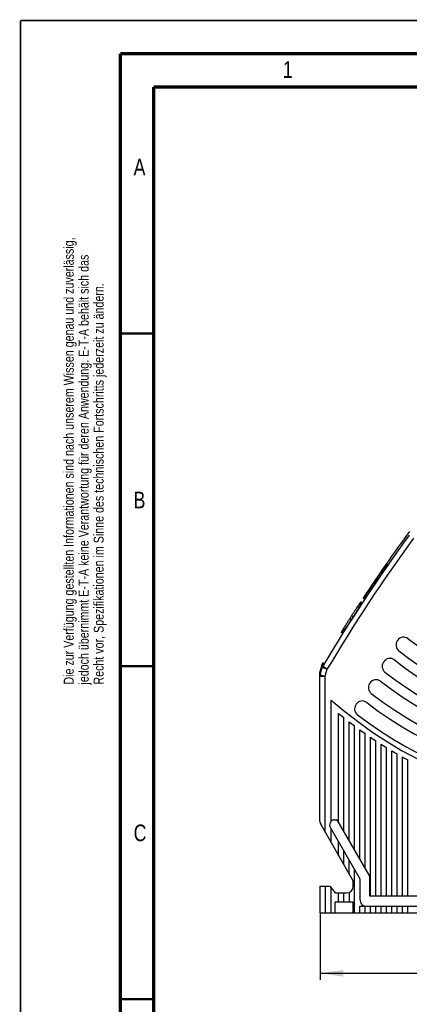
# Model space of a CAD drawing. Header units: millimetres. Extents: x 0 to 420, y 0 to 297.
# Tile 4 of 39: x 0 to 58, y 149 to 297. Entities that reach past the tile are written whole.
import ezdxf

# ---------------------------------------------------------------- set-up
doc = ezdxf.new("R2010")
doc.units = ezdxf.units.MM
doc.header["$LTSCALE"] = 23.1
doc.layers.get('0').update_dxf_attribs({"linetype": 'CONTINUOUS'})
for name, color, linetype in [('T-REX12D-TA2-1XX_DXF_DIMENSION', 7, 'CONTINUOUS'), ('T-REX12D-TA2-1XX_DXF_FORMAT', 7, 'CONTINUOUS'), ('T-REX12D-TA2DXF_CONTINUOUS_LINE', 7, 'CONTINUOUS')]:
    doc.layers.add(name, color=color, linetype=linetype)
doc.styles.get("Standard").update_dxf_attribs({"font": 'txt', "width": 0.8})
doc.dimstyles.new('DIMSTYLE_1', dxfattribs={"dimtxt": 2.5, "dimasz": 3.5, "dimexe": 1, "dimexo": 0, "dimtad": 1, "dimdec": 3, "dimdsep": 46, "dimtxsty": 'Standard', "dimblk": '_FILLED', "dimblk1": '_FILLED', "dimblk2": '_FILLED', "dimcen": 0.09, "dimclrt": 5, "dimadec": 0, "dimazin": 0, "dimtp": 0.3, "dimtm": 0.3, "dimtfac": 1, "dimtdec": 3, "dimtofl": 0, "dimtmove": 0, "dimatfit": 3, "dimldrblk": '_FILLED', "dimfxl": 1, "dimtolj": 1, "dimarcsym": 0})

# ---------------------------------------------------------------- blocks, each defined once
blk = doc.blocks.new('_FILLED')
at = {"color": 0, "linetype": 'ByBlock'}
blk.add_solid([(0, 0), (-1, 0.143), (-1, -0.143)], dxfattribs=at)
blk = doc.blocks.new('*D1')
at = {"layer": 'T-REX12D-TA2-1XX_DXF_DIMENSION', "color": 2, "linetype": 'Continuous'}
for p, q in [((125.02, 169.83), (125.02, 152.88)), ((45.02, 162.95), (45.02, 152.88)), ((45.02, 153.88), (85.02, 153.88)), ((125.02, 153.88), (85.02, 153.88))]:
    blk.add_line(p, q, dxfattribs=at)
at = {"layer": 'T-REX12D-TA2-1XX_DXF_DIMENSION', "color": 2, "linetype": 'Continuous', "xscale": 3.5, "yscale": 3.5, "zscale": 3.5, "rotation": 180}
blk.add_blockref('_FILLED', (45.02, 153.88), dxfattribs=at)
at = {"layer": 'T-REX12D-TA2-1XX_DXF_DIMENSION', "color": 2, "linetype": 'Continuous', "xscale": 3.5, "yscale": 3.5, "zscale": 3.5}
blk.add_blockref('_FILLED', (125.02, 153.88), dxfattribs=at)
at = {"layer": 'T-REX12D-TA2-1XX_DXF_DIMENSION', "color": 5, "linetype": 'Continuous', "insert": (85.02, 157), "char_height": 2.5, "width": 5.8929, "attachment_point": 2, "line_spacing_factor": 0.9}
blk.add_mtext('80', dxfattribs=at)

msp = doc.modelspace()

# ---------------------------------------------------------------- linework, layer by layer
at = {"layer": 'T-REX12D-TA2-1XX_DXF_FORMAT', "color": 9, "linetype": 'Continuous', "const_width": 0.25}
for points in [[(0, 0), (0, 297)], [(0, 297), (420, 297)]]:
    msp.add_lwpolyline(points, dxfattribs=at)
at = {"layer": 'T-REX12D-TA2-1XX_DXF_FORMAT', "color": 7, "linetype": 'Continuous'}
for points, const_width in [([(15, 292), (15, 8)], 0.5), ([(415, 292), (15, 292)], 0.5), ([(20, 287), (20, 13)], 0.5), ([(410, 287), (20, 287)], 0.5), ([(15, 250), (20, 250)], 0.35), ([(15, 200), (20, 200)], 0.35), ([(15, 150), (20, 150)], 0.35)]:
    msp.add_lwpolyline(points, dxfattribs=dict(at, const_width=const_width))
at = {"layer": 'T-REX12D-TA2DXF_CONTINUOUS_LINE', "color": 7, "linetype": 'Continuous'}
for p, q in [((53.6324, 213.4068), (53.651, 213.3911)), ((53.7374, 213.3186), (53.7966, 213.269)), ((53.3839, 212.9625), (53.4271, 212.9263)), ((53.4271, 212.9263), (53.5137, 212.8536)), ((51.6661, 210.0961), (51.5016, 210.2341)), ((56.6774, 203.8828), (56.6226, 203.7985)), ((45.3408, 200.3734), (45.0461, 199.3026)), ((54.5992, 200.6827), (54.5445, 200.5985)), ((45.0174, 176.6629), (45.0174, 199.0903)), ((52.5222, 197.4844), (52.4675, 197.4002)), ((46.7174, 176.7279), (46.7174, 194.9203)), ((50.4461, 194.2874), (50.3914, 194.2033)), ((47.8174, 176.5987), (47.8174, 192.9325)), ((48.6174, 175.2131), (48.6174, 192.2841)), ((49.4174, 173.8275), (49.4174, 191.6564)), ((50.2174, 172.4418), (50.2174, 191.0486)), ((51.0174, 171.0562), (51.0174, 190.46)), ((51.8174, 169.6705), (51.8174, 189.89)), ((52.6174, 165.4485), (52.6174, 189.338)), ((53.4174, 165.4485), (53.4174, 188.8035)), ((54.2174, 165.4485), (54.2174, 188.2859)), ((55.0174, 165.4485), (55.0174, 187.7847)), ((55.8174, 165.4485), (55.8174, 187.2996)), ((56.6174, 165.4485), (56.6174, 186.83)), ((57.4174, 165.4485), (57.4174, 186.3757)), ((58.2174, 165.4485), (58.2174, 185.9362)), ((50.0174, 167.7882), (45.1246, 176.2629)), ((47.2691, 176.9485), (47.6155, 176.9485)), ((52.5174, 168.4581), (47.6155, 176.9485)), ((46.5763, 175.7485), (51.0174, 168.0562)), ((46.7174, 173.504), (46.7174, 175.504)), ((47.8174, 171.5987), (47.8174, 173.5987)), ((48.6174, 170.2131), (48.6174, 172.2131)), ((49.4174, 168.8275), (49.4174, 170.8275)), ((50.2174, 162.9485), (50.2174, 169.4418)), ((50.0174, 166.9485), (50.0174, 167.7882)), ((51.0174, 168.0562), (51.0174, 164.9485)), ((52.5174, 165.4485), (52.5174, 168.4581)), ((45.0174, 166.9485), (45.0174, 162.9485)), ((45.0174, 166.9485), (46.5174, 166.9485)), ((46.5174, 166.9485), (47.3174, 165.9485)), ((46.7174, 162.9485), (46.7174, 166.6985)), ((47.3174, 165.9485), (49.0174, 165.9485)), ((47.8174, 164.5485), (47.8174, 165.9485)), ((48.6174, 164.5485), (48.6174, 165.9485)), ((49.4174, 166.032), (49.4174, 164.5485)), ((47.3174, 162.9485), (47.3174, 164.5485)), ((50.0174, 164.5485), (47.3174, 164.5485)), ((50.0174, 162.9485), (50.0174, 164.5485)), ((64.1027, 165.4485), (52.5174, 165.4485)), ((45.0174, 162.9485), (66.1234, 162.9485)), ((51.0174, 162.9485), (51.0174, 163.9485)), ((51.0174, 163.9485), (51.8174, 163.9485)), ((51.8174, 162.9485), (51.8174, 163.9485)), ((52.0174, 163.9485), (64.7378, 163.9485)), ((52.6174, 162.9485), (52.6174, 163.9485)), ((53.4174, 162.9485), (53.4174, 163.9485)), ((54.2174, 162.9485), (54.2174, 163.9485)), ((55.0174, 162.9485), (55.0174, 163.9485)), ((55.8174, 162.9485), (55.8174, 163.9485)), ((56.6174, 162.9485), (56.6174, 163.9485)), ((57.4174, 162.9485), (57.4174, 163.9485)), ((58.2174, 162.9485), (58.2174, 163.9485))]:
    msp.add_line(p, q, dxfattribs=at)
at = {"layer": 'T-REX12D-TA2DXF_CONTINUOUS_LINE', "color": 9, "linetype": 'Continuous'}
for p, q in [((49.5195, 207.1979), (49.7364, 207.0158)), ((49.7916, 207.6223), (50.0084, 207.4403)), ((45.047, 198.7046), (45.3502, 199.815)), ((45.3408, 200.3734), (45.3502, 199.815)), ((45.3502, 199.815), (46.1206, 199.6047)), ((45.425, 200.5707), (45.4368, 200.0106)), ((45.4368, 200.0106), (46.1206, 199.6047)), ((45.0174, 198.4942), (45.8174, 198.4942)), ((45.047, 198.7046), (45.0461, 199.3026)), ((45.047, 198.7046), (45.8174, 198.4942)), ((45.8174, 198.4942), (46.1206, 199.6047)), ((45.8174, 175.0629), (45.8174, 198.4942)), ((45.8174, 166.9485), (45.8174, 162.9485))]:
    msp.add_line(p, q, dxfattribs=at)
for centre, radius, start, end in [((258.1381, 73.7595), 247.3483, 143.835974, 149.308304), ((258.1381, 73.7595), 246.553, 143.835974, 149.308304), ((46.0963, 199.6016), 0.7761, 148.19672, 164.041939), ((45.7809, 198.494), 0.7634, 163.991726, 179.989947)]:
    msp.add_arc(centre, radius, start, end, dxfattribs=at)
at = {"layer": 'T-REX12D-TA2DXF_CONTINUOUS_LINE', "color": 7, "linetype": 'Continuous'}
for centre, radius, start, end in [((258.1381, 73.7595), 247.6448, 143.73795, 146.556943), ((258.1381, 73.7595), 247.6367, 145.67269, 146.556937), ((258.1381, 73.7595), 247.4234, 145.677596, 146.562614), ((89.3496, 190.8438), 42.2228, 147.723398, 148.408675), ((86.063, 187.4394), 41.4087, 141.320028, 142.012157), ((258.1381, 73.7595), 247.6439, 147.279237, 147.395874), ((258.1381, 73.7595), 247.3631, 147.287545, 147.404317), ((57.5999, 203.2837), 1.1, 51.618114, 147), ((89.0174, 242.9485), 49.5, 231.618114, 302.651356), ((57.5452, 203.1994), 1.1, 147, 231.62876), ((55.5217, 200.0836), 1.1, 51.99505, 147), ((89.0174, 242.9485), 51.8, 231.62876, 302.57897), ((46.1121, 200.1611), 0.8, 149.198264, 164.611661), ((55.4671, 199.9994), 1.1, 147, 232.004257), ((89.0174, 242.9485), 53.3, 231.99505, 300.121691), ((45.8174, 199.0903), 0.8, 164.611661, 180), ((89.0174, 242.9485), 55.6, 232.004257, 300.060715), ((53.3901, 196.8011), 1.1, 147, 232.330628), ((53.4447, 196.8853), 1.1, 52.322587, 147), ((89.0174, 242.9485), 57.1, 232.322587, 297.974086), ((89.0174, 242.9485), 59.4, 232.330628, 297.9219), ((89.0174, 242.9485), 64, 228.628589, 302.407513), ((51.314, 193.6042), 1.1, 147, 232.616931), ((51.3686, 193.6883), 1.1, 52.609848, 147), ((89.0174, 242.9485), 60.9, 232.609848, 296.124465), ((89.0174, 242.9485), 64.8, 230.520472, 231.430991), ((89.0174, 242.9485), 63.2, 232.616931, 296.079225), ((89.0174, 242.9485), 64.8, 232.330113, 233.218471), ((89.0174, 242.9485), 64.8, 234.096647, 234.965185), ((89.0174, 242.9485), 64.8, 235.824588, 236.675325), ((89.0174, 242.9485), 64.8, 237.517836, 238.352532), ((89.0174, 242.9485), 64.8, 239.179799, 240), ((89.0174, 242.9485), 64.8, 240.813477, 241.620552), ((45.8174, 176.6629), 0.8, 180, 210), ((47.2691, 176.1485), 0.8, 90, 210), ((49.0174, 166.9485), 1, 270, 360), ((52.0174, 164.9485), 1, 180, 270)]:
    msp.add_arc(centre, radius, start, end, dxfattribs=at)
for points, knots in [([(53.7716, 213.4858), (53.7707, 213.4865), (53.7695, 213.4896), (53.7699, 213.4952), (53.7716, 213.5029), (53.775, 213.5128), (53.7799, 213.5249), (53.7893, 213.5454), (53.8051, 213.5762), (53.8289, 213.619), (53.8585, 213.6697), (53.8936, 213.7275), (53.9339, 213.7922), (53.9789, 213.863), (54.0468, 213.9679), (54.1399, 214.1089), (54.2593, 214.286), (54.3849, 214.4693), (54.5118, 214.6516), (54.6352, 214.8262), (54.7506, 214.9861), (54.84, 215.1069), (54.9045, 215.1915), (54.946, 215.2445), (54.9826, 215.2897), (55.01, 215.3221), (55.0293, 215.3436), (55.0415, 215.3566), (55.0523, 215.3673), (55.0614, 215.3757), (55.0694, 215.382), (55.076, 215.3864), (55.0823, 215.3884), (55.0843, 215.3867)], [0, 0, 0, 0, 0.00153751, 0.00387655, 0.00725345, 0.01173635, 0.01734591, 0.02408345, 0.04090463, 0.06207509, 0.08740646, 0.11666354, 0.14957088, 0.18581722, 0.22505939, 0.31102033, 0.40420885, 0.50110522, 0.59803857, 0.6913144, 0.7773471, 0.85279883, 0.8856176, 0.91472583, 0.93984167, 0.96072756, 0.96952434, 0.9771991, 0.98373913, 0.98913914, 0.99340407, 0.99656197, 1, 1, 1, 1]), ([(55.0843, 215.3867), (55.0852, 215.3859), (55.0864, 215.3828), (55.0861, 215.3771), (55.0846, 215.3692), (55.0815, 215.3591), (55.0769, 215.3468), (55.0681, 215.3258), (55.0532, 215.2942), (55.0307, 215.2504), (55.0025, 215.1987), (54.969, 215.1396), (54.9304, 215.0738), (54.887, 215.0018), (54.8214, 214.8954), (54.7307, 214.7527), (54.6131, 214.5742), (54.4882, 214.3904), (54.3607, 214.2084), (54.2353, 214.0351), (54.1172, 213.8771), (54.0249, 213.7583), (53.9582, 213.6755), (53.9151, 213.6237), (53.8771, 213.5796), (53.8485, 213.5482), (53.8285, 213.5273), (53.8158, 213.5147), (53.8046, 213.5043), (53.7951, 213.4962), (53.7868, 213.4901), (53.78, 213.4859), (53.7736, 213.484), (53.7716, 213.4858)], [0, 0, 0, 0, 0.0015552, 0.00393407, 0.00735932, 0.01189442, 0.0175578, 0.02434927, 0.04127387, 0.06253528, 0.08793888, 0.11724527, 0.15017713, 0.18642364, 0.22564417, 0.31151363, 0.40458211, 0.5013645, 0.59820373, 0.69139806, 0.77734736, 0.8527105, 0.88548832, 0.91456311, 0.93965802, 0.96054049, 0.96934349, 0.97703029, 0.98358838, 0.9890125, 0.99330732, 0.99649978, 1, 1, 1, 1]), ([(49.7916, 207.6223), (49.8797, 207.7595), (50.0532, 208.0286), (50.3066, 208.4185), (50.5423, 208.7771), (50.7245, 209.0491), (50.8557, 209.24), (50.9403, 209.3601), (51.0049, 209.449), (51.0516, 209.511), (51.0822, 209.5505), (51.1101, 209.5851), (51.135, 209.6147), (51.157, 209.6392), (51.1761, 209.6586), (51.192, 209.6728), (51.2038, 209.6812), (51.2117, 209.6849), (51.2164, 209.6861), (51.2205, 209.686), (51.2227, 209.6849), (51.2236, 209.6841)], [0, 0, 0, 0, 0.1941407, 0.38098173, 0.55341944, 0.7047806, 0.77065507, 0.82909119, 0.87950418, 0.90154329, 0.92139842, 0.93902399, 0.95438351, 0.96745054, 0.97821281, 0.98668145, 0.99291422, 0.99524703, 0.99712001, 0.99863998, 1, 1, 1, 1]), ([(51.2236, 209.6841), (51.2257, 209.6824), (51.2275, 209.6778), (51.2282, 209.671), (51.228, 209.6608), (51.2254, 209.6448), (51.2196, 209.6219), (51.2106, 209.5938), (51.1987, 209.5607), (51.1837, 209.5227), (51.1582, 209.4621), (51.1187, 209.3749), (51.0622, 209.2576), (50.9947, 209.1237), (50.9167, 208.9748), (50.8289, 208.8122), (50.6956, 208.5723), (50.5103, 208.2513), (50.2685, 207.8508), (50.0971, 207.5783), (50.0084, 207.4403)], [0, 0, 0, 0, 0.00315571, 0.00534666, 0.00803696, 0.01502666, 0.02424987, 0.03573501, 0.04947728, 0.06545403, 0.08363098, 0.12640783, 0.17739203, 0.23608141, 0.30190464, 0.37423108, 0.45237804, 0.62317455, 0.80799318, 1, 1, 1, 1]), ([(48.231, 205.0155), (48.229, 205.0172), (48.2272, 205.0217), (48.2268, 205.0282), (48.2275, 205.038), (48.2309, 205.0532), (48.238, 205.0751), (48.2484, 205.1017), (48.2622, 205.1331), (48.2794, 205.1692), (48.3083, 205.2269), (48.3527, 205.3098), (48.4157, 205.4217), (48.4902, 205.5499), (48.5756, 205.693), (48.6708, 205.8498), (48.814, 206.0824), (49.0096, 206.3954), (49.2588, 206.7894), (49.4314, 207.0601), (49.5195, 207.1979)], [0, 0, 0, 0, 0.00309005, 0.00520721, 0.00780841, 0.01459162, 0.02358674, 0.03483274, 0.04833234, 0.06406919, 0.08201471, 0.1243747, 0.17503186, 0.23350972, 0.29925115, 0.37162768, 0.4499476, 0.62138316, 0.80706599, 1, 1, 1, 1]), ([(49.7364, 207.0158), (49.6486, 206.8786), (49.4739, 206.6108), (49.2129, 206.2267), (48.9652, 205.8774), (48.7705, 205.6152), (48.6291, 205.4328), (48.5376, 205.3188), (48.4674, 205.2346), (48.4166, 205.1763), (48.3833, 205.1392), (48.353, 205.1068), (48.3259, 205.0792), (48.3021, 205.0563), (48.2815, 205.0383), (48.2663, 205.0267), (48.2555, 205.0199), (48.246, 205.0149), (48.2355, 205.0117), (48.231, 205.0155)], [0, 0, 0, 0, 0.19429177, 0.38124037, 0.55365605, 0.70482866, 0.77056902, 0.82887206, 0.87918145, 0.90118941, 0.92103199, 0.93866693, 0.95406052, 0.96718865, 0.97804037, 0.98662688, 0.99008671, 0.99300829, 1, 1, 1, 1])]:
    msp.add_open_spline(points, degree=3, knots=knots, dxfattribs=at)

# ---------------------------------------------------------------- texts
at = {"layer": 'T-REX12D-TA2-1XX_DXF_FORMAT', "color": 5, "linetype": 'Continuous', "char_height": 2.5, "attachment_point": 1, "line_spacing_factor": 0.9}
for s, insert, width in [('1', (39.4276, 290.8879), 2.142857), ('A', (17, 276.2288), 3.214286), ('B', (17, 226.2288), 2.946429), ('C', (17, 176.2288), 3.125)]:
    msp.add_mtext(s, dxfattribs=dict(at, insert=insert, width=width))
at = {"layer": 'T-REX12D-TA2-1XX_DXF_FORMAT', "color": 9, "linetype": 'Continuous', "insert": (6.5, 197.25), "char_height": 1.5, "width": 142.875, "attachment_point": 1, "rotation": 90, "line_spacing_factor": 0.9}
msp.add_mtext('Die zur Verfügung gestellten Informationen sind nach unserem Wissen genau und zuverlässig,\\Pjedoch übernimmt E-T-A keine Verantwortung für deren Anwendung. E-T-A behält sich das\\PRecht vor, Spezifikationen im Sinne des technischen Fortschritts jederzeit zu ändern.', dxfattribs=at)

# ---------------------------------------------------------------- dimensions: what is measured, and where the dimension line sits
at = {"layer": 'T-REX12D-TA2-1XX_DXF_DIMENSION', "color": 2, "linetype": 'Continuous'}
dim = msp.add_linear_dim(base=(125.0174, 153.8791), p1=(45.0174, 162.9485), p2=(125.0174, 169.8314), dimstyle='DIMSTYLE_1', dxfattribs=at)
dim.commit()
dim.dimension.update_dxf_attribs({"geometry": '*D1', "text_midpoint": (84.6603, 153.8791), "dimtype": 160})

doc.saveas('drawing.dxf')
